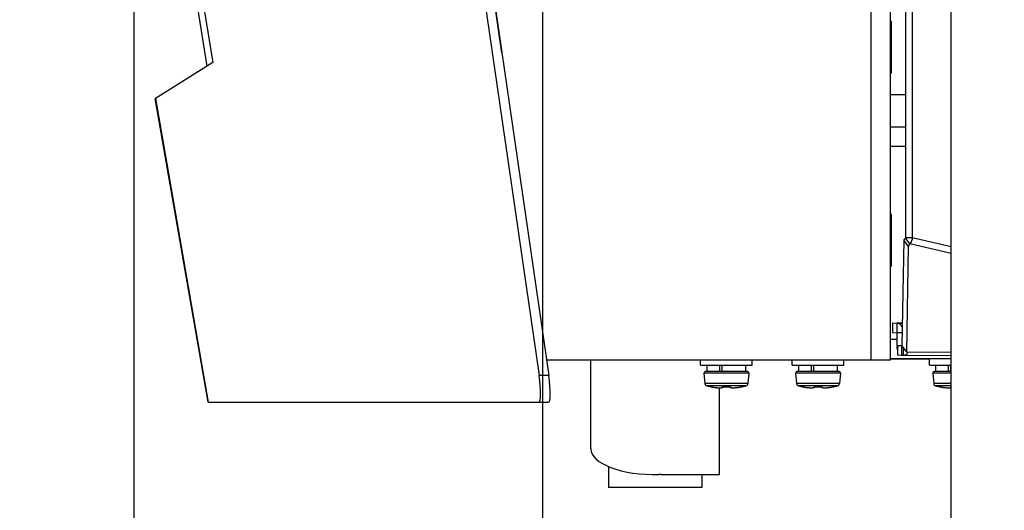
# Model space of a CAD drawing. Header units: millimetres. Extents: x 0 to 420, y 0 to 297.
# Tile 13 of 256: x 70.2 to 85.5, y 62.5 to 70.13. Entities that reach past the tile are written whole.
import ezdxf

# ---------------------------------------------------------------- set-up
doc = ezdxf.new("R2010")
doc.units = ezdxf.units.MM
doc.header["$LTSCALE"] = 23.1
doc.layers.get('0').update_dxf_attribs({"linetype": 'CONTINUOUS'})
doc.layers.add('AXES', color=7, linetype='CONTINUOUS')
doc.layers.add('DIM_PILOTEES', color=7, linetype='CONTINUOUS')
doc.styles.add('TEXTSTYLE_3', font='txt', dxfattribs={"width": 1.071429})
doc.styles.add('TEXTSTYLE_5', font='txt', dxfattribs={"width": 1.142857})
doc.styles.add('TEXTSTYLE_9', font='txt', dxfattribs={"width": 0.952381})
doc.dimstyles.new('DIMSTYLE_2', dxfattribs={"dimtxt": 2.5, "dimasz": 0.1875, "dimexe": 0.125, "dimexo": 0.0625, "dimgap": 1.25, "dimtad": 0, "dimtih": 1, "dimtoh": 1, "dimdsep": 46, "dimtxsty": 'TEXTSTYLE_3', "dimblk": '_FILLED', "dimblk1": '_FILLED', "dimblk2": '_FILLED', "dimcen": 0.09, "dimazin": 2, "dimtfac": 1, "dimtofl": 0, "dimtmove": 0, "dimatfit": 3, "dimldrblk": '_FILLED', "dimfxl": 1, "dimtolj": 1, "dimarcsym": 0})
doc.dimstyles.new('DIMSTYLE_4', dxfattribs={"dimtxt": 2.5, "dimasz": 0.1875, "dimexe": 0.125, "dimexo": 0.0625, "dimgap": 1.25, "dimtad": 0, "dimtih": 1, "dimtoh": 1, "dimdsep": 46, "dimtxsty": 'TEXTSTYLE_5', "dimblk": '_FILLED', "dimblk1": '_FILLED', "dimblk2": '_FILLED', "dimcen": 0.09, "dimazin": 2, "dimtfac": 1, "dimtofl": 0, "dimtmove": 0, "dimatfit": 3, "dimldrblk": '_FILLED', "dimfxl": 1, "dimtolj": 1, "dimarcsym": 0})
doc.dimstyles.new('DIMSTYLE_8', dxfattribs={"dimtxt": 2.5, "dimasz": 0.1875, "dimexe": 0.125, "dimexo": 0.0625, "dimgap": 1.25, "dimtad": 0, "dimtih": 1, "dimtoh": 1, "dimdsep": 46, "dimtxsty": 'TEXTSTYLE_9', "dimblk": '_FILLED', "dimblk1": '_FILLED', "dimblk2": '_FILLED', "dimcen": 0.09, "dimazin": 2, "dimtfac": 1, "dimtofl": 0, "dimtmove": 0, "dimatfit": 3, "dimldrblk": '_FILLED', "dimfxl": 1, "dimtolj": 1, "dimarcsym": 0})

# ---------------------------------------------------------------- blocks, each defined once
blk = doc.blocks.new('_FILLED')
at = {"color": 0, "linetype": 'BYBLOCK'}
blk.add_solid([(0, 0), (-1, 0.167), (-1, -0.167)], dxfattribs=at)
blk = doc.blocks.new('*D9')
at = {"layer": 'DIM_PILOTEES', "color": 2, "linetype": 'CONTINUOUS'}
for p, q in [((67.042, 106.042), (64.059, 106.042)), ((64.184, 106.042), (64.184, 83.788)), ((124.063, 106.042), (67.042, 106.042)), ((64.184, 53.247), (64.184, 78.788)), ((67.042, 53.247), (64.059, 53.247)), ((101.309, 53.247), (67.042, 53.247))]:
    blk.add_line(p, q, dxfattribs=at)
at = {"layer": 'DIM_PILOTEES', "color": 2, "linetype": 'CONTINUOUS', "xscale": 0.1875, "yscale": 0.1875, "zscale": 0.1875}
for p, rotation in [((64.184, 106.042), 90), ((64.184, 53.247), 270)]:
    blk.add_blockref('_FILLED', p, dxfattribs=dict(at, rotation=rotation))
at = {"layer": 'DIM_PILOTEES', "color": 2, "linetype": 'CONTINUOUS', "insert": (64.184, 82.538), "char_height": 2.5, "width": 8.57143, "attachment_point": 2, "line_spacing_factor": 0.9, "style": 'TEXTSTYLE_5'}
blk.add_mtext('{\\ftxt;\\W0.0001;\\H0.0001;\\~}{\\ftxt;\\W2.2857142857;\\H2.5; }{\\ftxt;\\W0.0001;\\H0.0001;\\~}', dxfattribs=at)
blk = doc.blocks.new('*D10')
at = {"layer": 'DIM_PILOTEES', "color": 2, "linetype": 'CONTINUOUS'}
for p, q in [((71.977, 76.601), (71.977, 41.945)), ((176.274, 76.587), (176.274, 41.945)), ((71.977, 42.07), (119.088, 42.07)), ((176.274, 42.07), (128.731, 42.07))]:
    blk.add_line(p, q, dxfattribs=at)
at = {"layer": 'DIM_PILOTEES', "color": 2, "linetype": 'CONTINUOUS', "xscale": 0.1875, "yscale": 0.1875, "zscale": 0.1875, "rotation": 180}
blk.add_blockref('_FILLED', (71.977, 42.07), dxfattribs=at)
at = {"layer": 'DIM_PILOTEES', "color": 2, "linetype": 'CONTINUOUS', "xscale": 0.1875, "yscale": 0.1875, "zscale": 0.1875}
blk.add_blockref('_FILLED', (176.274, 42.07), dxfattribs=at)
at = {"layer": 'DIM_PILOTEES', "color": 2, "linetype": 'CONTINUOUS', "insert": (123.91, 43.32), "char_height": 2.5, "width": 10.71429, "attachment_point": 2, "line_spacing_factor": 0.9, "style": 'TEXTSTYLE_9'}
blk.add_mtext('{\\ftxt;\\W0.0001;\\H0.0001;\\~}{\\ftxt;\\W2.8571428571;\\H2.5; }{\\ftxt;\\W0.0001;\\H0.0001;\\~}', dxfattribs=at)
blk = doc.blocks.new('*D12')
at = {"layer": 'DIM_PILOTEES', "color": 2, "linetype": 'CONTINUOUS'}
for p, q in [((78.325, 76.595), (78.325, 48.861)), ((169.925, 76.595), (169.925, 48.861)), ((78.325, 48.986), (119.852, 48.986)), ((169.925, 48.986), (127.709, 48.986))]:
    blk.add_line(p, q, dxfattribs=at)
at = {"layer": 'DIM_PILOTEES', "color": 2, "linetype": 'CONTINUOUS', "xscale": 0.1875, "yscale": 0.1875, "zscale": 0.1875, "rotation": 180}
blk.add_blockref('_FILLED', (78.325, 48.986), dxfattribs=at)
at = {"layer": 'DIM_PILOTEES', "color": 2, "linetype": 'CONTINUOUS', "xscale": 0.1875, "yscale": 0.1875, "zscale": 0.1875}
blk.add_blockref('_FILLED', (169.925, 48.986), dxfattribs=at)
at = {"layer": 'DIM_PILOTEES', "color": 2, "linetype": 'CONTINUOUS', "insert": (123.781, 50.236), "char_height": 2.5, "width": 8.03571, "attachment_point": 2, "line_spacing_factor": 0.9, "style": 'TEXTSTYLE_3'}
blk.add_mtext('{\\ftxt;\\W0.0001;\\H0.0001;\\~}{\\ftxt;\\W2.1428571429;\\H2.5; }{\\ftxt;\\W0.0001;\\H0.0001;\\~}', dxfattribs=at)

msp = doc.modelspace()

# ---------------------------------------------------------------- linework, layer by layer
at = {"color": 7, "linetype": 'CONTINUOUS'}
for p, q in [((83.425, 88.477), (83.425, 64.837)), ((83.725, 88.477), (83.725, 64.837)), ((77.692, 69.614), (76.685, 76.657)), ((73.113, 69.406), (71.982, 76.631)), ((72.036, 76.596), (73.203, 69.463)), ((76.532, 76.572), (78.272, 64.596)), ((76.682, 76.572), (78.421, 64.596)), ((84.071, 71.807), (84.071, 66.738)), ((84.675, 58.813), (84.675, 70.407)), ((73.203, 69.463), (72.309, 68.903)), ((72.308, 68.904), (72.307, 68.903)), ((73.128, 64.181), (72.307, 68.903)), ((72.307, 68.903), (72.307, 68.903)), ((72.309, 68.903), (73.13, 64.181)), ((83.963, 68.957), (83.725, 68.957)), ((83.963, 68.457), (83.725, 68.457)), ((83.97, 68.157), (83.725, 68.157)), ((84.034, 66.641), (83.963, 66.738)), ((84.071, 66.738), (83.963, 66.738)), ((84.675, 66.599), (84.071, 66.738)), ((84.009, 66.608), (83.938, 66.705)), ((84.009, 66.608), (83.979, 64.962)), ((84.034, 66.641), (84.009, 66.608)), ((84.675, 66.493), (84.034, 66.641)), ((83.765, 65.413), (83.764, 65.263)), ((83.833, 65.061), (83.837, 65.411)), ((83.764, 65.263), (83.835, 65.261)), ((83.912, 65.26), (83.835, 65.261)), ((83.834, 65.157), (83.725, 65.157)), ((83.833, 65.061), (83.908, 65.06)), ((83.841, 65.061), (83.84, 64.911)), ((83.906, 64.909), (83.907, 65.059)), ((83.908, 65.059), (83.979, 64.962)), ((83.906, 64.909), (83.84, 64.911)), ((83.934, 64.908), (83.906, 64.909)), ((83.934, 64.908), (83.935, 65.021)), ((84.675, 64.902), (83.934, 64.908)), ((84.675, 64.956), (83.979, 64.962)), ((83.725, 64.837), (78.386, 64.837)), ((79.075, 63.457), (79.075, 64.837)), ((80.782, 64.757), (80.782, 64.837)), ((80.782, 64.757), (81.582, 64.757)), ((80.882, 64.657), (80.882, 64.757)), ((81.08, 64.657), (81.08, 64.757)), ((81.116, 64.657), (81.116, 64.757)), ((81.482, 64.657), (81.482, 64.757)), ((81.582, 64.757), (81.582, 64.837)), ((82.206, 64.757), (82.206, 64.837)), ((82.206, 64.757), (83.006, 64.757)), ((82.306, 64.657), (82.306, 64.757)), ((82.504, 64.657), (82.504, 64.757)), ((82.54, 64.657), (82.54, 64.757)), ((82.906, 64.657), (82.906, 64.757)), ((83.006, 64.757), (83.006, 64.837)), ((84.675, 64.857), (83.725, 64.857)), ((84.337, 64.757), (84.337, 64.857)), ((84.337, 64.757), (84.675, 64.757)), ((84.437, 64.657), (84.437, 64.757)), ((84.635, 64.657), (84.635, 64.757)), ((84.672, 64.657), (84.672, 64.757)), ((78.421, 64.596), (78.272, 64.596)), ((80.834, 64.635), (80.848, 64.471)), ((81.53, 64.635), (80.834, 64.635)), ((81.51, 64.657), (80.854, 64.657)), ((81.53, 64.635), (81.516, 64.471)), ((82.258, 64.635), (82.272, 64.471)), ((82.954, 64.635), (82.258, 64.635)), ((82.934, 64.657), (82.278, 64.657)), ((82.954, 64.635), (82.94, 64.471)), ((84.389, 64.635), (84.404, 64.471)), ((84.675, 64.635), (84.389, 64.635)), ((84.675, 64.657), (84.409, 64.657)), ((81.516, 64.471), (80.848, 64.471)), ((81.486, 64.436), (80.878, 64.436)), ((80.938, 64.422), (80.938, 64.423)), ((80.94, 64.423), (80.941, 64.423)), ((80.941, 64.423), (80.942, 64.422)), ((80.942, 64.422), (80.943, 64.422)), ((80.943, 64.422), (80.943, 64.422)), ((80.943, 64.422), (80.945, 64.422)), ((80.944, 64.422), (80.946, 64.422)), ((80.959, 64.419), (80.944, 64.422)), ((80.946, 64.422), (80.949, 64.421)), ((80.949, 64.421), (80.952, 64.421)), ((80.951, 64.421), (80.955, 64.42)), ((80.954, 64.42), (80.959, 64.419)), ((80.959, 64.419), (80.971, 64.417)), ((80.971, 64.417), (80.985, 64.415)), ((80.985, 64.415), (81, 64.413)), ((80.999, 64.413), (81.013, 64.411)), ((81.013, 64.411), (81.027, 64.409)), ((81.115, 64.409), (81.119, 64.411)), ((81.119, 64.411), (81.124, 64.413)), ((81.124, 64.413), (81.127, 64.415)), ((81.127, 64.415), (81.13, 64.418)), ((81.129, 64.422), (81.13, 64.422)), ((81.129, 64.422), (81.129, 64.422)), ((81.129, 64.422), (81.129, 64.422)), ((81.13, 64.422), (81.131, 64.422)), ((81.13, 64.422), (81.13, 64.422)), ((81.13, 64.418), (81.133, 64.421)), ((81.131, 64.422), (81.132, 64.422)), ((81.132, 64.422), (81.133, 64.422)), ((81.133, 64.422), (81.135, 64.423)), ((81.133, 64.421), (81.133, 64.422)), ((81.135, 64.422), (81.136, 64.423)), ((81.136, 64.423), (81.138, 64.423)), ((81.138, 64.423), (81.14, 64.423)), ((81.14, 64.423), (81.142, 64.423)), ((81.142, 64.423), (81.144, 64.423)), ((81.144, 64.423), (81.144, 64.423)), ((81.144, 64.423), (81.154, 64.422)), ((81.154, 64.422), (81.168, 64.422)), ((81.168, 64.422), (81.182, 64.422)), ((81.182, 64.422), (81.196, 64.422)), ((81.196, 64.422), (81.21, 64.422)), ((81.21, 64.422), (81.222, 64.423)), ((81.221, 64.423), (81.221, 64.423)), ((81.221, 64.423), (81.223, 64.423)), ((81.222, 64.423), (81.225, 64.423)), ((81.224, 64.423), (81.227, 64.423)), ((81.226, 64.423), (81.228, 64.423)), ((81.228, 64.423), (81.23, 64.422)), ((81.23, 64.423), (81.231, 64.422)), ((81.231, 64.422), (81.232, 64.421)), ((81.231, 64.422), (81.231, 64.422)), ((81.231, 64.422), (81.232, 64.422)), ((81.232, 64.422), (81.234, 64.422)), ((81.232, 64.421), (81.234, 64.418)), ((81.234, 64.422), (81.234, 64.422)), ((81.234, 64.422), (81.235, 64.422)), ((81.234, 64.418), (81.237, 64.415)), ((81.235, 64.422), (81.235, 64.422)), ((81.237, 64.415), (81.241, 64.413)), ((81.241, 64.413), (81.245, 64.411)), ((81.245, 64.411), (81.25, 64.409)), ((81.338, 64.409), (81.351, 64.411)), ((81.351, 64.411), (81.365, 64.413)), ((81.365, 64.413), (81.379, 64.415)), ((81.379, 64.415), (81.394, 64.417)), ((81.394, 64.417), (81.406, 64.419)), ((81.406, 64.419), (81.408, 64.42)), ((81.408, 64.42), (81.411, 64.421)), ((81.421, 64.422), (81.409, 64.42)), ((81.411, 64.421), (81.414, 64.421)), ((81.416, 64.421), (81.419, 64.422)), ((81.419, 64.422), (81.42, 64.422)), ((81.42, 64.422), (81.421, 64.422)), ((81.421, 64.422), (81.422, 64.422)), ((81.422, 64.422), (81.424, 64.423)), ((81.422, 64.422), (81.422, 64.422)), ((81.424, 64.423), (81.425, 64.423)), ((81.427, 64.423), (81.427, 64.423)), ((81.427, 64.423), (81.427, 64.422)), ((81.427, 64.423), (81.427, 64.423)), ((81.427, 64.423), (81.427, 64.422)), ((82.94, 64.471), (82.272, 64.471)), ((82.91, 64.436), (82.302, 64.436)), ((82.362, 64.422), (82.362, 64.423)), ((82.364, 64.423), (82.365, 64.423)), ((82.365, 64.423), (82.366, 64.422)), ((82.366, 64.422), (82.367, 64.422)), ((82.367, 64.422), (82.367, 64.422)), ((82.367, 64.422), (82.369, 64.422)), ((82.368, 64.422), (82.37, 64.422)), ((82.383, 64.419), (82.368, 64.422)), ((82.37, 64.422), (82.372, 64.421)), ((82.372, 64.421), (82.376, 64.421)), ((82.375, 64.421), (82.379, 64.42)), ((82.378, 64.42), (82.383, 64.419)), ((82.383, 64.419), (82.395, 64.417)), ((82.395, 64.417), (82.409, 64.415)), ((82.409, 64.415), (82.424, 64.413)), ((82.423, 64.413), (82.437, 64.411)), ((82.437, 64.411), (82.451, 64.409)), ((82.539, 64.409), (82.543, 64.411)), ((82.543, 64.411), (82.548, 64.413)), ((82.548, 64.413), (82.551, 64.415)), ((82.551, 64.415), (82.554, 64.418)), ((82.553, 64.422), (82.554, 64.422)), ((82.553, 64.422), (82.553, 64.422)), ((82.553, 64.422), (82.553, 64.422)), ((82.554, 64.422), (82.555, 64.422)), ((82.554, 64.422), (82.554, 64.422)), ((82.554, 64.418), (82.557, 64.421)), ((82.555, 64.422), (82.556, 64.422)), ((82.556, 64.422), (82.557, 64.422)), ((82.557, 64.422), (82.559, 64.423)), ((82.557, 64.421), (82.557, 64.422)), ((82.559, 64.422), (82.56, 64.423)), ((82.56, 64.423), (82.562, 64.423)), ((82.562, 64.423), (82.564, 64.423)), ((82.564, 64.423), (82.566, 64.423)), ((82.566, 64.423), (82.568, 64.423)), ((82.568, 64.423), (82.568, 64.423)), ((82.568, 64.423), (82.578, 64.422)), ((82.578, 64.422), (82.592, 64.422)), ((82.592, 64.422), (82.606, 64.422)), ((82.606, 64.422), (82.62, 64.422)), ((82.62, 64.422), (82.634, 64.422)), ((82.634, 64.422), (82.646, 64.423)), ((82.645, 64.423), (82.645, 64.423)), ((82.645, 64.423), (82.647, 64.423)), ((82.646, 64.423), (82.649, 64.423)), ((82.648, 64.423), (82.651, 64.423)), ((82.65, 64.423), (82.652, 64.423)), ((82.652, 64.423), (82.654, 64.422)), ((82.654, 64.423), (82.655, 64.422)), ((82.655, 64.422), (82.656, 64.421)), ((82.655, 64.422), (82.655, 64.422)), ((82.655, 64.422), (82.656, 64.422)), ((82.656, 64.422), (82.658, 64.422)), ((82.656, 64.421), (82.658, 64.418)), ((82.658, 64.422), (82.658, 64.422)), ((82.658, 64.422), (82.659, 64.422)), ((82.658, 64.418), (82.661, 64.415)), ((82.659, 64.422), (82.659, 64.422)), ((82.661, 64.415), (82.665, 64.413)), ((82.665, 64.413), (82.669, 64.411)), ((82.669, 64.411), (82.674, 64.409)), ((82.762, 64.409), (82.775, 64.411)), ((82.775, 64.411), (82.789, 64.413)), ((82.789, 64.413), (82.803, 64.415)), ((82.803, 64.415), (82.818, 64.417)), ((82.818, 64.417), (82.83, 64.419)), ((82.83, 64.419), (82.832, 64.42)), ((82.832, 64.42), (82.835, 64.421)), ((82.845, 64.422), (82.833, 64.42)), ((82.835, 64.421), (82.838, 64.421)), ((82.84, 64.421), (82.843, 64.422)), ((82.843, 64.422), (82.844, 64.422)), ((82.844, 64.422), (82.845, 64.422)), ((82.845, 64.422), (82.846, 64.422)), ((82.846, 64.422), (82.848, 64.423)), ((82.846, 64.422), (82.846, 64.422)), ((82.848, 64.423), (82.849, 64.423)), ((82.851, 64.423), (82.851, 64.423)), ((82.851, 64.423), (82.851, 64.422)), ((82.851, 64.423), (82.851, 64.423)), ((82.851, 64.423), (82.851, 64.422)), ((84.675, 64.471), (84.404, 64.471)), ((84.675, 64.436), (84.433, 64.436)), ((84.493, 64.422), (84.493, 64.423)), ((84.495, 64.423), (84.496, 64.423)), ((84.496, 64.423), (84.497, 64.422)), ((84.497, 64.422), (84.498, 64.422)), ((84.498, 64.422), (84.499, 64.422)), ((84.498, 64.422), (84.5, 64.422)), ((84.499, 64.422), (84.501, 64.422)), ((84.514, 64.419), (84.499, 64.422)), ((84.501, 64.422), (84.503, 64.421)), ((84.503, 64.421), (84.505, 64.421)), ((84.505, 64.421), (84.509, 64.42)), ((84.508, 64.421), (84.526, 64.417)), ((84.513, 64.42), (84.513, 64.42)), ((84.526, 64.417), (84.54, 64.415)), ((84.54, 64.415), (84.554, 64.413)), ((84.554, 64.413), (84.568, 64.411)), ((84.568, 64.411), (84.581, 64.409)), ((84.67, 64.409), (84.675, 64.411)), ((84.675, 64.411), (84.675, 64.411)), ((81.026, 64.409), (81.039, 64.408)), ((81.039, 64.408), (81.051, 64.407)), ((81.051, 64.407), (81.062, 64.406)), ((81.062, 64.406), (81.072, 64.406)), ((81.072, 64.406), (81.081, 64.406)), ((81.075, 63.057), (81.075, 64.406)), ((81.081, 64.406), (81.089, 64.406)), ((81.089, 64.406), (81.097, 64.407)), ((81.097, 64.407), (81.104, 64.407)), ((81.104, 64.407), (81.11, 64.408)), ((81.11, 64.408), (81.115, 64.409)), ((81.25, 64.409), (81.255, 64.408)), ((81.255, 64.408), (81.261, 64.407)), ((81.261, 64.407), (81.268, 64.407)), ((81.267, 64.407), (81.275, 64.406)), ((81.275, 64.406), (81.283, 64.406)), ((81.283, 64.406), (81.293, 64.406)), ((81.293, 64.406), (81.303, 64.406)), ((81.303, 64.406), (81.314, 64.407)), ((81.314, 64.407), (81.326, 64.408)), ((81.325, 64.408), (81.338, 64.409)), ((82.45, 64.409), (82.463, 64.408)), ((82.463, 64.408), (82.475, 64.407)), ((82.475, 64.407), (82.486, 64.406)), ((82.486, 64.406), (82.496, 64.406)), ((82.496, 64.406), (82.505, 64.406)), ((82.505, 64.406), (82.513, 64.406)), ((82.513, 64.406), (82.521, 64.407)), ((82.521, 64.407), (82.528, 64.407)), ((82.528, 64.407), (82.534, 64.408)), ((82.534, 64.408), (82.539, 64.409)), ((82.674, 64.409), (82.679, 64.408)), ((82.679, 64.408), (82.685, 64.407)), ((82.685, 64.407), (82.692, 64.407)), ((82.691, 64.407), (82.699, 64.406)), ((82.699, 64.406), (82.707, 64.406)), ((82.707, 64.406), (82.717, 64.406)), ((82.717, 64.406), (82.727, 64.406)), ((82.727, 64.406), (82.738, 64.407)), ((82.738, 64.407), (82.75, 64.408)), ((82.749, 64.408), (82.762, 64.409)), ((84.581, 64.409), (84.594, 64.408)), ((84.594, 64.408), (84.606, 64.407)), ((84.606, 64.407), (84.617, 64.406)), ((84.617, 64.406), (84.627, 64.406)), ((84.627, 64.406), (84.636, 64.406)), ((84.636, 64.406), (84.645, 64.406)), ((84.645, 64.406), (84.652, 64.407)), ((84.652, 64.407), (84.659, 64.407)), ((84.659, 64.407), (84.665, 64.408)), ((84.665, 64.408), (84.67, 64.409)), ((73.128, 64.181), (78.413, 64.181)), ((79.35, 63.182), (79.35, 62.857)), ((80.171, 63.057), (81.075, 63.057)), ((80.8, 63.057), (80.8, 62.857)), ((80.8, 62.857), (79.35, 62.857))]:
    msp.add_line(p, q, dxfattribs=at)
at = {"color": 3, "linetype": 'CONTINUOUS'}
for p, q in [((83.963, 71.807), (83.963, 66.738)), ((83.963, 66.738), (83.938, 66.705)), ((83.938, 66.705), (83.908, 65.059)), ((83.765, 65.413), (83.837, 65.411)), ((83.914, 65.412), (83.837, 65.413)), ((83.837, 65.411), (83.914, 65.41)), ((83.907, 65.059), (83.841, 65.061)), ((83.725, 64.854), (84.337, 64.854))]:
    msp.add_line(p, q, dxfattribs=at)
at = {"color": 7, "linetype": 'CONTINUOUS'}
for centre, radius, start, end in [((84.078, 65.059), 0.245, 179.4624, 183.4252), ((80.854, 64.637), 0.02, 90, 185), ((81.51, 64.637), 0.02, 355, 90), ((82.278, 64.637), 0.02, 90, 185), ((82.934, 64.637), 0.02, 355, 90), ((84.409, 64.637), 0.02, 90, 185), ((80.888, 64.475), 0.04, 185, 255.3229), ((81.182, 65.597), 1.2, 255.3229, 258.2343), ((80.94, 64.433), 0.0101, 258.2968, 271.3505), ((80.94, 64.432), 0.01, 258.2343, 284.7091), ((81.124, 65.277), 0.873, 259.1084, 260.2207), ((81.123, 65.271), 0.868, 260.2197, 260.6576), ((81.121, 65.262), 0.858, 260.6575, 261.0871), ((81.119, 65.248), 0.844, 261.0869, 261.5194), ((81.116, 65.225), 0.821, 261.5181, 262.1541), ((81.112, 65.197), 0.793, 262.1548, 262.6082), ((81.108, 65.169), 0.764, 262.6078, 263.0784), ((81.105, 65.141), 0.736, 263.079, 263.44), ((81.182, 65.623), 1.201, 268.1639, 271.8374), ((81.26, 65.14), 0.735, 276.5493, 276.902), ((81.256, 65.168), 0.763, 276.9028, 277.3767), ((81.252, 65.196), 0.792, 277.3762, 277.8241), ((81.249, 65.225), 0.82, 277.8249, 278.4699), ((81.245, 65.248), 0.844, 278.4686, 278.8982), ((81.243, 65.261), 0.857, 278.898, 279.3306), ((81.242, 65.27), 0.867, 279.3305, 279.7595), ((81.24, 65.277), 0.873, 279.7585, 280.8914), ((81.533, 63.755), 0.677, 100.5841, 100.8798), ((81.425, 64.432), 0.01, 255.2864, 281.7657), ((81.425, 64.433), 0.0101, 268.6393, 281.7106), ((81.182, 65.597), 1.2, 281.7657, 284.6771), ((81.476, 64.475), 0.04, 284.6771, 355), ((82.312, 64.475), 0.04, 185, 255.3229), ((82.606, 65.597), 1.2, 255.3229, 258.2343), ((82.364, 64.433), 0.0101, 258.2968, 271.3505), ((82.364, 64.432), 0.01, 258.2343, 284.7091), ((82.548, 65.277), 0.873, 259.1084, 260.2207), ((82.547, 65.271), 0.868, 260.2197, 260.6576), ((82.545, 65.262), 0.858, 260.6575, 261.0871), ((82.543, 65.248), 0.844, 261.0869, 261.5194), ((82.54, 65.225), 0.821, 261.5181, 262.1541), ((82.536, 65.197), 0.793, 262.1548, 262.6082), ((82.532, 65.169), 0.764, 262.6078, 263.0784), ((82.529, 65.141), 0.736, 263.079, 263.44), ((82.606, 65.623), 1.201, 268.1639, 271.8374), ((82.684, 65.14), 0.735, 276.5493, 276.902), ((82.68, 65.168), 0.763, 276.9028, 277.3767), ((82.676, 65.196), 0.792, 277.3762, 277.8241), ((82.673, 65.225), 0.82, 277.8249, 278.4699), ((82.669, 65.248), 0.844, 278.4686, 278.8982), ((82.667, 65.261), 0.857, 278.898, 279.3306), ((82.666, 65.27), 0.867, 279.3305, 279.7595), ((82.664, 65.277), 0.873, 279.7585, 280.8914), ((82.957, 63.755), 0.677, 100.5841, 100.8798), ((82.849, 64.432), 0.01, 255.2864, 281.7657), ((82.849, 64.433), 0.0101, 268.6393, 281.7106), ((82.606, 65.597), 1.2, 281.7657, 284.6771), ((82.9, 64.475), 0.04, 284.6771, 355), ((84.443, 64.475), 0.04, 185, 255.3229), ((84.737, 65.597), 1.2, 255.3229, 258.2343), ((84.495, 64.433), 0.0101, 258.2968, 271.3505), ((84.495, 64.432), 0.01, 258.2343, 284.7091), ((84.679, 65.277), 0.873, 259.1084, 260.2207), ((84.678, 65.271), 0.868, 260.2197, 260.6576), ((84.677, 65.262), 0.858, 260.6575, 261.0871), ((84.675, 65.248), 0.844, 261.0869, 261.5194), ((84.671, 65.225), 0.821, 261.5181, 262.1541), ((84.667, 65.197), 0.793, 262.1548, 262.6082), ((84.664, 65.169), 0.764, 262.6078, 263.0784), ((84.66, 65.141), 0.736, 263.079, 263.44), ((81.1, 65.099), 0.694, 263.4345, 264.3004), ((81.096, 65.059), 0.654, 264.3064, 264.5414), ((81.268, 65.057), 0.652, 275.4372, 275.6665), ((81.264, 65.098), 0.693, 275.6727, 276.5551), ((82.524, 65.099), 0.694, 263.4345, 264.3004), ((82.52, 65.059), 0.654, 264.3064, 264.5414), ((82.692, 65.057), 0.652, 275.4372, 275.6665), ((82.688, 65.098), 0.693, 275.6727, 276.5551), ((84.655, 65.099), 0.694, 263.4345, 264.3004), ((84.651, 65.059), 0.654, 264.3064, 264.5414), ((80.142, 62.516), 0.542, 87.0023, 91.2764)]:
    msp.add_arc(centre, radius, start, end, dxfattribs=at)
for centre, major_axis, ratio, start_param, end_param in [((78.177, 64.681), (-0.089, 0.5), 0.156704, -3.169423, -1.769577), ((78.327, 64.681), (-0.089, 0.5), 0.156704, -3.169423, -1.769577), ((80.075, 63.457), (1, 0), 0.4, -3.141593, -1.515692)]:
    msp.add_ellipse(centre, major_axis=major_axis, ratio=ratio, start_param=start_param, end_param=end_param, dxfattribs=at)
for points, knots in [([(72.307, 68.903), (72.307, 68.903), (72.308, 68.903), (72.308, 68.903), (72.309, 68.903)], [0, 0, 0, 0, 0.284468, 1, 1, 1, 1]), ([(84.071, 66.738), (84.07, 66.729), (84.064, 66.695), (84.049, 66.662), (84.034, 66.641)], [0, 0, 0, 0, 0.255515, 1, 1, 1, 1]), ([(84.006, 64.961), (83.998, 64.946), (83.979, 64.921), (83.948, 64.908), (83.934, 64.908)], [0, 0, 0, 0, 0.548216, 1, 1, 1, 1]), ([(80.944, 64.422), (80.943, 64.422), (80.942, 64.422), (80.939, 64.423), (80.938, 64.423), (80.938, 64.423), (80.938, 64.423)], [0, 0, 0, 0, 0.422566, 0.737601, 0.932315, 1, 1, 1, 1]), ([(81.034, 64.409), (81.041, 64.408), (81.054, 64.407), (81.072, 64.406), (81.088, 64.406), (81.101, 64.407), (81.111, 64.409), (81.118, 64.411), (81.123, 64.415), (81.124, 64.418), (81.123, 64.419)], [0, 0, 0, 0, 0.212684, 0.40512, 0.57308, 0.713194, 0.823302, 0.903167, 0.956855, 1, 1, 1, 1]), ([(81.133, 64.423), (81.131, 64.422), (81.128, 64.422), (81.123, 64.42), (81.123, 64.419)], [0, 0, 0, 0, 0.716614, 1, 1, 1, 1]), ([(81.144, 64.423), (81.143, 64.423), (81.139, 64.423), (81.136, 64.423), (81.133, 64.423)], [0, 0, 0, 0, 0.261535, 1, 1, 1, 1]), ([(81.231, 64.423), (81.23, 64.423), (81.227, 64.423), (81.223, 64.423), (81.221, 64.423)], [0, 0, 0, 0, 0.234583, 1, 1, 1, 1]), ([(81.241, 64.419), (81.241, 64.42), (81.236, 64.422), (81.234, 64.422), (81.231, 64.423)], [0, 0, 0, 0, 0.283004, 1, 1, 1, 1]), ([(81.241, 64.419), (81.241, 64.418), (81.241, 64.415), (81.246, 64.411), (81.253, 64.409), (81.264, 64.407), (81.277, 64.406), (81.293, 64.406), (81.311, 64.407), (81.323, 64.408), (81.33, 64.408)], [0, 0, 0, 0, 0.043196, 0.096896, 0.176746, 0.286823, 0.426901, 0.594835, 0.787274, 1, 1, 1, 1]), ([(81.427, 64.423), (81.427, 64.423), (81.426, 64.423), (81.425, 64.423), (81.423, 64.422), (81.421, 64.422), (81.421, 64.422)], [0, 0, 0, 0, 0.067721, 0.262395, 0.577418, 1, 1, 1, 1]), ([(82.368, 64.422), (82.367, 64.422), (82.366, 64.422), (82.363, 64.423), (82.362, 64.423), (82.362, 64.423), (82.362, 64.423)], [0, 0, 0, 0, 0.422566, 0.737601, 0.932315, 1, 1, 1, 1]), ([(82.458, 64.409), (82.465, 64.408), (82.478, 64.407), (82.496, 64.406), (82.512, 64.406), (82.525, 64.407), (82.535, 64.409), (82.542, 64.411), (82.547, 64.415), (82.548, 64.418), (82.547, 64.419)], [0, 0, 0, 0, 0.212684, 0.40512, 0.57308, 0.713194, 0.823302, 0.903167, 0.956855, 1, 1, 1, 1]), ([(82.557, 64.423), (82.555, 64.422), (82.552, 64.422), (82.547, 64.42), (82.547, 64.419)], [0, 0, 0, 0, 0.716614, 1, 1, 1, 1]), ([(82.568, 64.423), (82.567, 64.423), (82.563, 64.423), (82.56, 64.423), (82.557, 64.423)], [0, 0, 0, 0, 0.261535, 1, 1, 1, 1]), ([(82.655, 64.423), (82.654, 64.423), (82.651, 64.423), (82.647, 64.423), (82.645, 64.423)], [0, 0, 0, 0, 0.234583, 1, 1, 1, 1]), ([(82.665, 64.419), (82.665, 64.42), (82.66, 64.422), (82.658, 64.422), (82.655, 64.423)], [0, 0, 0, 0, 0.283004, 1, 1, 1, 1]), ([(82.665, 64.419), (82.665, 64.418), (82.665, 64.415), (82.67, 64.411), (82.677, 64.409), (82.688, 64.407), (82.701, 64.406), (82.717, 64.406), (82.735, 64.407), (82.747, 64.408), (82.754, 64.408)], [0, 0, 0, 0, 0.043196, 0.096896, 0.176746, 0.286823, 0.426901, 0.594835, 0.787274, 1, 1, 1, 1]), ([(82.851, 64.423), (82.851, 64.423), (82.85, 64.423), (82.849, 64.423), (82.847, 64.422), (82.845, 64.422), (82.845, 64.422)], [0, 0, 0, 0, 0.067721, 0.262395, 0.577418, 1, 1, 1, 1]), ([(84.499, 64.422), (84.498, 64.422), (84.497, 64.422), (84.495, 64.423), (84.494, 64.423), (84.493, 64.423), (84.493, 64.423)], [0, 0, 0, 0, 0.422566, 0.737601, 0.932315, 1, 1, 1, 1]), ([(84.589, 64.409), (84.599, 64.408), (84.618, 64.406), (84.643, 64.406), (84.662, 64.408), (84.672, 64.41), (84.675, 64.413)], [0, 0, 0, 0, 0.350762, 0.642425, 0.860806, 1, 1, 1, 1])]:
    msp.add_open_spline(points, degree=3, knots=knots, dxfattribs=at)
at = {"color": 3, "linetype": 'CONTINUOUS'}
msp.add_open_spline([(83.837, 65.411), (83.852, 65.411), (83.888, 65.393), (83.906, 65.36), (83.913, 65.341)], degree=3, knots=[0, 0, 0, 0, 0.440403, 1, 1, 1, 1], dxfattribs=at)
at = {"color": 7, "linetype": 'CONTINUOUS'}
for points in [[(83.841, 65), (83.837, 65.015), (83.835, 65.029), (83.834, 65.044)], [(81.123, 64.419), (81.126, 64.419), (81.129, 64.42), (81.13, 64.422)], [(81.241, 64.419), (81.239, 64.419), (81.236, 64.42), (81.234, 64.422)], [(82.547, 64.419), (82.55, 64.419), (82.553, 64.42), (82.554, 64.422)], [(82.665, 64.419), (82.663, 64.419), (82.66, 64.42), (82.658, 64.422)]]:
    msp.add_open_spline(points, degree=3, dxfattribs=at)
at = {"layer": 'AXES', "color": 7, "linetype": 'CONTINUOUS'}
for p, q in [((83.75, 70.097), (83.725, 70.097)), ((83.75, 69.297), (83.75, 70.097)), ((83.75, 69.297), (83.725, 69.297)), ((83.75, 67.097), (83.725, 67.097)), ((83.75, 66.297), (83.75, 67.097)), ((83.75, 66.297), (83.725, 66.297))]:
    msp.add_line(p, q, dxfattribs=at)

# ---------------------------------------------------------------- dimensions: what is measured, and where the dimension line sits
at = {"layer": 'DIM_PILOTEES', "color": 2, "linetype": 'CONTINUOUS'}
for base, p1, p2, angle, text, dimstyle, picture, middle in [((64.184, 53.247), (124.125, 106.042), (101.372, 53.247), 270, '{\\ftxt;\\W0.0001;\\H0.0001;\\~}{\\ftxt;\\W2.2857142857;\\H2.5; }{\\ftxt;\\W0.0001;\\H0.0001;\\~}', 'DIMSTYLE_4', '*D9', (61.327, 80.038)), ((78.325, 48.986), (169.925, 76.657), (78.325, 76.657), 180, '{\\ftxt;\\W0.0001;\\H0.0001;\\~}{\\ftxt;\\W2.1428571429;\\H2.5; }{\\ftxt;\\W0.0001;\\H0.0001;\\~}', 'DIMSTYLE_2', '*D12', (121.102, 47.736))]:
    dim = msp.add_linear_dim(base=base, p1=p1, p2=p2, angle=angle, text=text, dimstyle=dimstyle, dxfattribs=at)
    dim.commit()
    dim.dimension.update_dxf_attribs({"geometry": picture, "text_midpoint": middle, "dimtype": 160})
dim = msp.add_linear_dim(base=(176.274, 42.07), p1=(71.977, 76.664), p2=(176.274, 76.649), text='{\\ftxt;\\W0.0001;\\H0.0001;\\~}{\\ftxt;\\W2.8571428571;\\H2.5; }{\\ftxt;\\W0.0001;\\H0.0001;\\~}', dimstyle='DIMSTYLE_8', dxfattribs=at)
dim.commit()
dim.dimension.update_dxf_attribs({"geometry": '*D10', "text_midpoint": (120.338, 40.82), "dimtype": 160})

doc.saveas('drawing.dxf')
